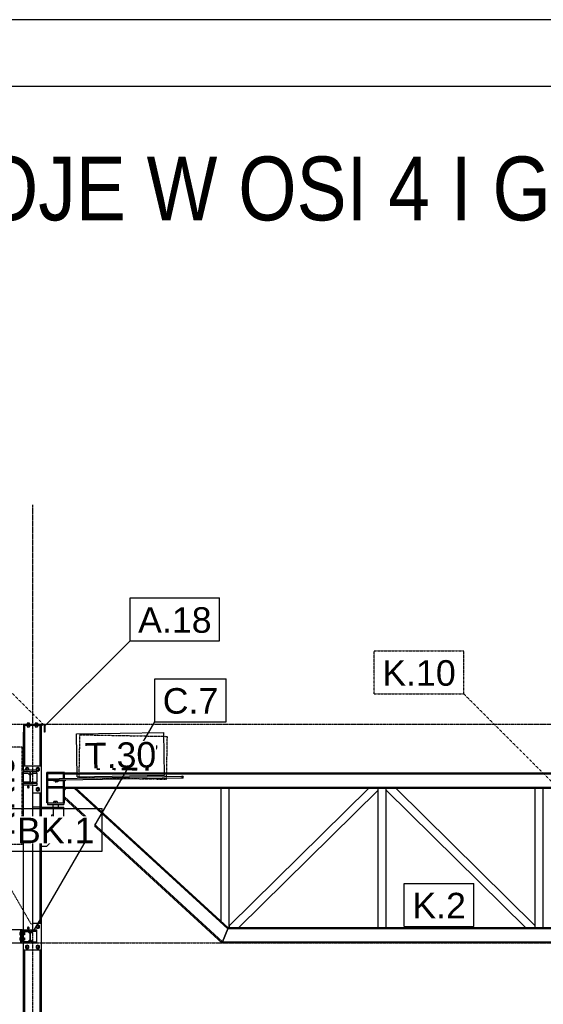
# Model space of a CAD drawing. Header units: millimetres. Extents: x 0 to 42000, y 0 to 29700.
# Tile 13 of 29: x 5070 to 8982, y 22339 to 29700. Entities that reach past the tile are written whole.
import ezdxf

# ---------------------------------------------------------------- set-up
doc = ezdxf.new("R2010")
doc.units = ezdxf.units.MM
doc.linetypes.add('DXK_LINE_DOT2', pattern=[3.9198, 1.9599, -1.9599])
doc.linetypes.add('DXK_LINE_DOT3', pattern=[5.9187, 2.979, -0.9799, 0.9799, -0.9799])
for name, color, linetype in [('TS_FORMATKA', 7, 'Continuous'), ('TS_INNE_OBIEKTY', 7, 'Continuous'), ('TS_LINIE_WIDOCZNE', 7, 'Continuous'), ('TS_OPISY', 7, 'Continuous'), ('TS_OPISY_LINIE', 7, 'Continuous'), ('TS_OPISY_RAMKA', 7, 'Continuous'), ('TS_WYPELNIENIE', 7, 'Continuous')]:
    doc.layers.add(name, color=color, linetype=linetype)
doc.styles.add('Arial', font='ARIAL.TTF', dxfattribs={"height": 0.2})

# ---------------------------------------------------------------- blocks, each defined once
blk = doc.blocks.new('Unknown-293068075-1306')
at = {"layer": 'TS_FORMATKA', "color": 7, "linetype": 'Continuous'}
for p, q in [((42000, 29700), (0, 29700)), ((41500, 29200), (500, 29200))]:
    blk.add_line(p, q, dxfattribs=at)
blk = doc.blocks.new('Part-293068075-4608 - 4602')
at = {"layer": 'TS_LINIE_WIDOCZNE', "color": 1, "linetype": 'Continuous'}
for p, q in [((6624.1, 22903.6), (6586.1, 22805.6)), ((6624.1, 22903.6), (6627.2, 22911.6)), ((10035.2, 22903.6), (6624.1, 22903.6)), ((10035.2, 22911.6), (6627.2, 22911.6)), ((10215.2, 22911.6), (12179.6, 22911.6)), ((10215.2, 22903.6), (12179.6, 22903.6)), ((6583, 22797.6), (6586.1, 22805.6)), ((10035.2, 22797.6), (6583, 22797.6)), ((6586.1, 22805.6), (10035.2, 22805.6)), ((10215.2, 22805.6), (12179.6, 22805.6)), ((10215.2, 22797.6), (12179.6, 22797.6))]:
    blk.add_line(p, q, dxfattribs=at)
blk = doc.blocks.new('Part-293068075-4609 - 4602')
at = {"layer": 'TS_LINIE_WIDOCZNE', "color": 1, "linetype": 'Continuous'}
for p, q in [((5098.7, 24120.4), (5098.7, 24372.6)), ((5102.7, 24422.6), (5107.2, 24422.6)), ((5107.2, 24120.4), (5107.2, 24422.6)), ((5223.2, 24120.4), (5223.2, 24422.6)), ((5223.2, 24422.6), (5231.7, 24422.6)), ((5231.7, 24120.4), (5231.7, 24422.6)), ((5223.2, 22943.7), (5223.2, 23920.4)), ((5231.7, 22943.7), (5231.7, 23920.4)), ((5098.7, 19442.6), (5098.7, 22743.7)), ((5107.2, 19442.6), (5107.2, 22743.7)), ((5223.2, 19442.6), (5223.2, 22743.7)), ((5231.7, 19442.6), (5231.7, 22743.7))]:
    blk.add_line(p, q, dxfattribs=at)
blk = doc.blocks.new('Part-293068075-4618 - 4602')
at = {"layer": 'TS_LINIE_WIDOCZNE', "color": 1, "linetype": 'Continuous'}
for p, q in [((5404.7, 24069.6), (10010.2, 24069.6)), ((5404.7, 24061.6), (10010.2, 24061.6)), ((10240.2, 24069.6), (12175.6, 24069.6)), ((10240.2, 24061.6), (12175.6, 24061.6)), ((5404.7, 23963.6), (10010.2, 23963.6)), ((5404.7, 23955.6), (10010.2, 23955.6)), ((10240.2, 23963.6), (12175.6, 23963.6)), ((10240.2, 23955.6), (12175.6, 23955.6))]:
    blk.add_line(p, q, dxfattribs=at)
blk = doc.blocks.new('Part-293068075-4626 - 4602')
at = {"layer": 'TS_LINIE_WIDOCZNE', "color": 1, "linetype": 'Continuous'}
for p, q in [((5404.7, 23940.8), (5418.3, 23955.6)), ((6624.1, 22903.6), (5477.2, 23955.6)), ((5477.2, 23955.6), (5477.2, 23955.6)), ((5477.2, 23955.6), (5489.1, 23955.6)), ((5489.1, 23955.6), (5489.1, 23955.6)), ((5489.1, 23955.6), (6627.2, 22911.6)), ((5404.7, 23889.1), (6586.1, 22805.5)), ((5404.7, 23878.2), (6583, 22797.5)), ((6586.1, 22805.6), (6624.1, 22903.6)), ((6627.2, 22911.6), (6624.1, 22903.6)), ((6624.1, 22903.6), (6624.1, 22903.6)), ((6627.2, 22911.6), (6627.2, 22911.6)), ((6586.1, 22805.5), (6583, 22797.5)), ((6583, 22797.5), (6583, 22797.5)), ((6586.1, 22805.5), (6586.1, 22805.5))]:
    blk.add_line(p, q, dxfattribs=at)
blk = doc.blocks.new('Part-293068075-5089 - 4602')
at = {"layer": 'TS_LINIE_WIDOCZNE', "color": 1, "linetype": 'Continuous'}
for p, q in [((5318.2, 23833.3), (5318.2, 23813.3)), ((5318.2, 23833.3), (5358.2, 23833.3)), ((5318.2, 23813.3), (5358.2, 23813.3)), ((5358.2, 23833.3), (5358.2, 23813.3))]:
    blk.add_line(p, q, dxfattribs=at)
blk = doc.blocks.new('Part-293068075-4634 - 4602')
at = {"layer": 'TS_WYPELNIENIE', "linetype": 'Continuous'}
h = blk.add_hatch(dxfattribs=at)
h.set_pattern_fill('', color=256, scale=70, style=0, pattern_type=0)
h.set_pattern_definition([(45, (5098.75, 24432.59), (-157.15, 157.15), [])])
h.paths.add_polyline_path([(5258.7, 24432.6), (5098.7, 24432.6), (5098.7, 24372.6), (5102.7, 24372.6), (5102.7, 24428.6), (5254.7, 24428.6), (5254.7, 24372.6), (5258.7, 24372.6)])
at = {"layer": 'TS_INNE_OBIEKTY', "color": 1, "linetype": 'Continuous'}
for p, q in [((5098.7, 24432.6), (5258.7, 24432.6)), ((5098.7, 24432.6), (5098.7, 24372.6)), ((5098.7, 24372.6), (5102.7, 24372.6)), ((5254.7, 24428.6), (5102.7, 24428.6)), ((5102.7, 24428.6), (5102.7, 24372.6)), ((5254.7, 24372.6), (5254.7, 24428.6)), ((5258.7, 24372.6), (5254.7, 24372.6)), ((5258.7, 24432.6), (5258.7, 24372.6))]:
    blk.add_line(p, q, dxfattribs=at)
blk = doc.blocks.new('Part-293068075-5093 - 4602')
at = {"layer": 'TS_LINIE_WIDOCZNE', "color": 1, "linetype": 'Continuous'}
for p, q in [((5311.2, 23689.8), (5311.2, 23754.8)), ((5311.2, 23754.8), (5319.2, 23754.8)), ((5311.2, 23704.8), (5319.2, 23704.8)), ((5319.2, 23689.8), (5311.2, 23689.8))]:
    blk.add_line(p, q, dxfattribs=at)
blk = doc.blocks.new('Part-293068075-4638 - 4602')
at = {"layer": 'TS_WYPELNIENIE', "linetype": 'Continuous'}
h = blk.add_hatch(dxfattribs=at)
h.set_pattern_fill('', color=256, scale=70, style=0, pattern_type=0)
h.set_pattern_definition([(45, (5098.75, 24088.47), (-157.15, 157.15), [])])
h.paths.add_polyline_path([(5198.7, 24088.5), (5098.7, 24088.5), (5098.7, 24080.5), (5146.2, 24080.5), (5146.2, 24000.5), (5098.7, 24000.5), (5098.7, 23992.5), (5198.7, 23992.5), (5198.7, 24000.5), (5151.2, 24000.5), (5151.2, 24080.5), (5198.7, 24080.5)])
at = {"layer": 'TS_INNE_OBIEKTY', "color": 1, "linetype": 'Continuous'}
for p, q in [((5198.7, 24088.5), (5098.7, 24088.5)), ((5098.7, 24088.5), (5098.7, 24080.5)), ((5098.7, 24080.5), (5146.2, 24080.5)), ((5146.2, 24080.5), (5146.2, 24000.5)), ((5151.2, 24000.5), (5151.2, 24080.5)), ((5151.2, 24080.5), (5198.7, 24080.5)), ((5198.7, 24080.5), (5198.7, 24088.5)), ((5146.2, 24000.5), (5098.7, 24000.5)), ((5098.7, 24000.5), (5098.7, 23992.5)), ((5151.2, 24000.5), (5198.7, 24000.5)), ((5198.7, 23992.5), (5198.7, 24000.5)), ((5098.7, 23992.5), (5198.7, 23992.5))]:
    blk.add_line(p, q, dxfattribs=at)
at = {"layer": 'TS_LINIE_WIDOCZNE', "color": 1, "linetype": 'Continuous'}
for p, q in [((5098.7, 24066.5), (5098.7, 24080.5)), ((5198.7, 24066.5), (5198.7, 24080.5)), ((5135.4, 24062.3), (5146.2, 24062.3)), ((5151.2, 24062.3), (5162.1, 24062.3)), ((5098.7, 23980.2), (5098.7, 23992.5)), ((5198.7, 23974.3), (5168.7, 23974.3)), ((5198.7, 23992.5), (5198.7, 23974.3))]:
    blk.add_line(p, q, dxfattribs=at)
blk = doc.blocks.new('Part-293068075-4640 - 4602')
at = {"layer": 'TS_WYPELNIENIE', "linetype": 'Continuous'}
h = blk.add_hatch(dxfattribs=at)
h.set_pattern_fill('', color=256, scale=70, style=0, pattern_type=0)
h.set_pattern_definition([(45, (5098.75, 22893.59), (-157.15, 157.15), [])])
h.paths.add_polyline_path([(5198.7, 22893.6), (5098.7, 22893.6), (5098.7, 22885.6), (5146.2, 22885.6), (5146.2, 22805.6), (5098.7, 22805.6), (5098.7, 22797.6), (5198.7, 22797.6), (5198.7, 22805.6), (5151.2, 22805.6), (5151.2, 22885.6), (5198.7, 22885.6)])
at = {"layer": 'TS_INNE_OBIEKTY', "color": 1, "linetype": 'Continuous'}
for p, q in [((5198.7, 22893.6), (5098.7, 22893.6)), ((5098.7, 22893.6), (5098.7, 22885.6)), ((5198.7, 22885.6), (5198.7, 22893.6)), ((5098.7, 22885.6), (5146.2, 22885.6)), ((5146.2, 22885.6), (5146.2, 22805.6)), ((5151.2, 22805.6), (5151.2, 22885.6)), ((5151.2, 22885.6), (5198.7, 22885.6)), ((5146.2, 22805.6), (5098.7, 22805.6)), ((5098.7, 22805.6), (5098.7, 22797.6)), ((5098.7, 22797.6), (5198.7, 22797.6)), ((5151.2, 22805.6), (5198.7, 22805.6)), ((5198.7, 22797.6), (5198.7, 22805.6))]:
    blk.add_line(p, q, dxfattribs=at)
blk = doc.blocks.new('Part-293068075-5065 - 4602')
at = {"layer": 'TS_LINIE_WIDOCZNE', "color": 1, "linetype": 'Continuous'}
for p, q in [((5271.7, 23845.3), (5271.7, 24072.3)), ((5280.2, 24072.3), (5271.7, 24072.3)), ((5280.2, 24072.3), (5281.2, 24072.3)), ((5280.2, 24021.8), (5280.2, 24072.3)), ((5404.7, 24072.3), (5395.2, 24072.3)), ((5396.2, 24028.7), (5396.2, 24072.3)), ((5404.7, 24028.8), (5404.7, 24072.3)), ((5280.2, 23845.3), (5280.2, 24013.8)), ((5396.2, 24016.5), (5396.2, 24016.7)), ((5396.2, 23845.3), (5396.2, 24010.1)), ((5404.7, 24016.4), (5404.7, 24016.8)), ((5404.7, 23845.3), (5404.7, 24010.3)), ((5280.2, 23845.3), (5271.7, 23845.3)), ((5396.2, 23845.3), (5404.7, 23845.3))]:
    blk.add_line(p, q, dxfattribs=at)
blk = doc.blocks.new('Part-293068075-5069 - 4602')
at = {"layer": 'TS_LINIE_WIDOCZNE', "color": 1, "linetype": 'Continuous'}
for p, q in [((5231.7, 23660.3), (5251.7, 23680.3)), ((5271.7, 23520.3), (5391.7, 23640.3)), ((5391.7, 23640.3), (5391.7, 23680.3)), ((5231.7, 23520.3), (5271.7, 23520.3))]:
    blk.add_line(p, q, dxfattribs=at)
blk = doc.blocks.new('Part-293068075-5067 - 4602')
at = {"layer": 'TS_LINIE_WIDOCZNE', "color": 1, "linetype": 'Continuous'}
for p, q in [((5399.2, 23804.8), (5319.2, 23804.8)), ((5319.2, 23804.8), (5319.2, 23688.8)), ((5399.2, 23688.8), (5399.2, 23804.8)), ((5319.2, 23688.8), (5399.2, 23688.8))]:
    blk.add_line(p, q, dxfattribs=at)
blk = doc.blocks.new('Part-293068075-5075 - 4602')
at = {"layer": 'TS_LINIE_WIDOCZNE', "color": 1, "linetype": 'Continuous'}
for p, q in [((5395.2, 24072.3), (5281.2, 24072.3)), ((5281.2, 24072.3), (5281.2, 24062.3)), ((5395.2, 24072.3), (5395.2, 24062.3)), ((5395.2, 24062.3), (5281.2, 24062.3))]:
    blk.add_line(p, q, dxfattribs=at)
blk = doc.blocks.new('Part-293068075-5083 - 4602')
at = {"layer": 'TS_LINIE_WIDOCZNE', "color": 1, "linetype": 'Continuous'}
for p, q in [((5222.2, 23690.3), (5168.7, 23690.3)), ((5168.7, 23680.3), (5222.2, 23680.3)), ((5222.2, 23680.3), (5222.2, 23690.3))]:
    blk.add_line(p, q, dxfattribs=at)
blk = doc.blocks.new('Part-293068075-4724 - 4602')
at = {"layer": 'TS_LINIE_WIDOCZNE', "color": 1, "linetype": 'Continuous'}
for p, q in [((5103.7, 24422.6), (5103.7, 24428.6)), ((5236.7, 24422.6), (5103.7, 24422.6)), ((5236.7, 24428.6), (5236.7, 24422.6))]:
    blk.add_line(p, q, dxfattribs=at)
blk = doc.blocks.new('Bolt-293068075-4725 - 4602')
at = {"layer": 'TS_INNE_OBIEKTY', "color": 1, "linetype": 'Continuous'}
for p, q in [((5142.7, 24440.5), (5124.7, 24440.5)), ((5124.7, 24440.5), (5124.7, 24432.6)), ((5133.7, 24432.6), (5133.7, 24440.5)), ((5142.7, 24432.6), (5142.7, 24440.5)), ((5202.7, 24440.5), (5184.7, 24440.5)), ((5184.7, 24440.5), (5184.7, 24432.6)), ((5193.7, 24432.6), (5193.7, 24440.5)), ((5202.7, 24440.5), (5202.7, 24432.6))]:
    blk.add_line(p, q, dxfattribs=at)
blk = doc.blocks.new('Bolt-293068075-4726 - 4602')
at = {"layer": 'TS_INNE_OBIEKTY', "color": 1, "linetype": 'Continuous'}
for p, q in [((5142.7, 24440.5), (5124.7, 24440.5)), ((5124.7, 24440.5), (5124.7, 24432.6)), ((5133.7, 24432.6), (5133.7, 24440.5)), ((5142.7, 24432.6), (5142.7, 24440.5)), ((5202.7, 24440.5), (5184.7, 24440.5)), ((5184.7, 24440.5), (5184.7, 24432.6)), ((5193.7, 24432.6), (5193.7, 24440.5)), ((5202.7, 24440.5), (5202.7, 24432.6)), ((5124.7, 24422.6), (5124.7, 24414.7)), ((5124.7, 24414.7), (5142.7, 24414.7)), ((5133.7, 24414.7), (5133.7, 24422.6)), ((5142.7, 24422.6), (5142.7, 24414.7)), ((5184.7, 24422.6), (5184.7, 24414.7)), ((5184.7, 24414.7), (5202.7, 24414.7)), ((5193.7, 24414.7), (5193.7, 24422.6)), ((5202.7, 24422.6), (5202.7, 24414.7))]:
    blk.add_line(p, q, dxfattribs=at)
blk = doc.blocks.new('Part-293068075-4868 - 4602')
at = {"layer": 'TS_LINIE_WIDOCZNE', "color": 1, "linetype": 'Continuous'}
for p, q in [((4253.7, 22897.6), (4703.7, 22897.6)), ((4753.7, 22897.6), (5078.7, 22897.6)), ((4253.7, 22797.6), (4703.7, 22797.6)), ((4753.7, 22797.6), (5078.7, 22797.6))]:
    blk.add_line(p, q, dxfattribs=at)
blk = doc.blocks.new('Bolt-293068075-4876 - 4602')
at = {"layer": 'TS_INNE_OBIEKTY', "color": 1, "linetype": 'Continuous'}
for start, end in [(108, 288), (288, 108)]:
    blk.add_arc((5133.7, 22908.6), 7, start, end, dxfattribs=at)
blk = doc.blocks.new('Part-293068075-4874 - 4602')
at = {"layer": 'TS_LINIE_WIDOCZNE', "color": 1, "linetype": 'Continuous'}
for p, q in [((5098.7, 22895.9), (5098.7, 23980.2)), ((5098.7, 23980.2), (5168.7, 23980.2)), ((5168.7, 22895.9), (5168.7, 23980.2)), ((5098.7, 22895.9), (5168.7, 22895.9))]:
    blk.add_line(p, q, dxfattribs=at)
blk = doc.blocks.new('Part-293068075-4884 - 4602')
at = {"layer": 'TS_LINIE_WIDOCZNE', "color": 1, "linetype": 'Continuous'}
for p, q in [((5099.2, 22806.6), (5099.2, 22884.6)), ((5099.2, 22884.6), (5131.2, 22884.6)), ((5131.2, 22884.6), (5146.2, 22869.6)), ((5146.2, 22821.6), (5131.2, 22806.6)), ((5131.2, 22806.6), (5099.2, 22806.6))]:
    blk.add_line(p, q, dxfattribs=at)
blk = doc.blocks.new('Part-293068075-4892 - 4602')
at = {"layer": 'TS_LINIE_WIDOCZNE', "color": 1, "linetype": 'Continuous'}
for p, q in [((5151.2, 24051.5), (5166.2, 24066.5)), ((5151.2, 24003.5), (5154.3, 24000.5)), ((5151.2, 24003.4), (5154.2, 24000.5)), ((5166.2, 24066.5), (5198.7, 24066.5)), ((5198.7, 24066.5), (5198.7, 24000.5))]:
    blk.add_line(p, q, dxfattribs=at)
blk = doc.blocks.new('Part-293068075-4886 - 4602')
at = {"layer": 'TS_LINIE_WIDOCZNE', "color": 1, "linetype": 'Continuous'}
for p, q in [((5078.7, 22797.6), (5078.7, 22897.6)), ((5078.7, 22897.6), (5088.7, 22897.6)), ((5088.7, 22797.6), (5088.7, 22897.6)), ((5078.7, 22797.6), (5088.7, 22797.6))]:
    blk.add_line(p, q, dxfattribs=at)
blk = doc.blocks.new('Part-293068075-4777 - 4602')
at = {"layer": 'TS_LINIE_WIDOCZNE', "color": 1, "linetype": 'Continuous'}
for p, q in [((7748.5, 22911.6), (7748.5, 23955.6)), ((7808.5, 22911.6), (7808.5, 23940.8))]:
    blk.add_line(p, q, dxfattribs=at)
blk = doc.blocks.new('Part-293068075-4778 - 4602')
at = {"layer": 'TS_LINIE_WIDOCZNE', "color": 1, "linetype": 'Continuous'}
for p, q in [((6575.1, 22959.5), (6575.1, 23955.6)), ((6635.1, 22911.6), (6635.1, 23955.6)), ((6627.2, 22911.6), (6627.3, 22911.6))]:
    blk.add_line(p, q, dxfattribs=at)
blk = doc.blocks.new('Part-293068075-4779 - 4602')
at = {"layer": 'TS_LINIE_WIDOCZNE', "color": 1, "linetype": 'Continuous'}
for p, q in [((8921.9, 22926.3), (8921.9, 23955.6)), ((8981.9, 22911.6), (8981.9, 23955.6))]:
    blk.add_line(p, q, dxfattribs=at)
blk = doc.blocks.new('Part-293068075-4787 - 4602')
at = {"layer": 'TS_LINIE_WIDOCZNE', "color": 1, "linetype": 'Continuous'}
for p, q in [((7678, 23955.6), (6635.1, 22926.3)), ((6705.6, 22911.6), (7748.5, 23940.8)), ((7748.5, 23940.8), (7748.5, 23955.6)), ((6635.1, 22926.3), (6635.1, 22911.6))]:
    blk.add_line(p, q, dxfattribs=at)
blk = doc.blocks.new('Part-293068075-4789 - 4602')
at = {"layer": 'TS_LINIE_WIDOCZNE', "color": 1, "linetype": 'Continuous'}
for p, q in [((7808.5, 23940.8), (7808.5, 23955.6)), ((7808.5, 23940.8), (8851.4, 22911.6)), ((7878.9, 23955.6), (8921.9, 22926.3)), ((8921.9, 22911.6), (8921.9, 22926.3))]:
    blk.add_line(p, q, dxfattribs=at)
blk = doc.blocks.new('Part-293068075-4883 - 4602')
at = {"layer": 'TS_LINIE_WIDOCZNE', "color": 1, "linetype": 'Continuous'}
for p, q in [((5088.7, 22797.6), (5088.7, 22893.6)), ((5088.7, 22893.6), (5098.7, 22893.6)), ((5098.7, 22805.6), (5098.7, 22885.6)), ((5088.7, 22797.6), (5098.7, 22797.6))]:
    blk.add_line(p, q, dxfattribs=at)
blk = doc.blocks.new('Part-293068075-4885 - 4602')
at = {"layer": 'TS_LINIE_WIDOCZNE', "color": 1, "linetype": 'Continuous'}
for p, q in [((5166.2, 22884.6), (5151.2, 22869.6)), ((5151.2, 22821.6), (5166.2, 22806.6)), ((5198.2, 22884.6), (5166.2, 22884.6)), ((5198.2, 22806.6), (5198.2, 22884.6)), ((5166.2, 22806.6), (5198.2, 22806.6))]:
    blk.add_line(p, q, dxfattribs=at)
blk = doc.blocks.new('Bolt-293068075-4889 - 4602')
at = {"layer": 'TS_INNE_OBIEKTY', "color": 1, "linetype": 'Continuous'}
for p, q in [((5071.2, 22876.6), (5071.2, 22858.6)), ((5078.7, 22876.6), (5071.2, 22876.6)), ((5071.2, 22867.6), (5078.7, 22867.6)), ((5071.2, 22858.6), (5078.7, 22858.6)), ((5071.2, 22836.6), (5071.2, 22818.6)), ((5078.7, 22836.6), (5071.2, 22836.6)), ((5071.2, 22827.6), (5078.7, 22827.6)), ((5078.7, 22818.6), (5071.2, 22818.6)), ((5098.7, 22876.6), (5106.2, 22876.6)), ((5106.2, 22867.6), (5098.7, 22867.6)), ((5106.2, 22858.6), (5098.7, 22858.6)), ((5098.7, 22836.6), (5106.2, 22836.6)), ((5106.2, 22827.6), (5098.7, 22827.6)), ((5106.2, 22818.6), (5098.7, 22818.6)), ((5106.2, 22876.6), (5106.2, 22858.6)), ((5106.2, 22836.6), (5106.2, 22818.6))]:
    blk.add_line(p, q, dxfattribs=at)
blk = doc.blocks.new('Part-293068075-4891 - 4602')
at = {"layer": 'TS_LINIE_WIDOCZNE', "color": 1, "linetype": 'Continuous'}
for p, q in [((5098.7, 24000.5), (5098.7, 24066.5)), ((5098.7, 24066.5), (5131.2, 24066.5)), ((5131.2, 24066.5), (5146.2, 24051.5)), ((5143.2, 24000.5), (5146.2, 24003.5)), ((5143.3, 24000.5), (5146.2, 24003.4))]:
    blk.add_line(p, q, dxfattribs=at)
blk = doc.blocks.new('Part-293068075-5066 - 4602')
at = {"layer": 'TS_LINIE_WIDOCZNE', "color": 1, "linetype": 'Continuous'}
for p, q in [((5231.7, 23813.3), (5399.2, 23813.3)), ((5231.7, 23804.8), (5231.7, 23813.3)), ((5399.2, 23804.8), (5231.7, 23804.8)), ((5399.2, 23804.8), (5399.2, 23813.3)), ((5231.7, 23688.8), (5399.2, 23688.8)), ((5231.7, 23680.3), (5231.7, 23688.8)), ((5399.2, 23680.3), (5231.7, 23680.3)), ((5399.2, 23680.3), (5399.2, 23688.8))]:
    blk.add_line(p, q, dxfattribs=at)
blk = doc.blocks.new('Part-293068075-5239 - 4602')
at = {"layer": 'TS_LINIE_WIDOCZNE', "color": 1, "linetype": 'Continuous'}
for p, q in [((5231.7, 24120.4), (5098.7, 24120.4)), ((5098.7, 24088.5), (5098.7, 24120.4)), ((5231.7, 23920.4), (5231.7, 24120.4)), ((5168.7, 23920.4), (5231.7, 23920.4))]:
    blk.add_line(p, q, dxfattribs=at)
blk = doc.blocks.new('Part-293068075-5070 - 4602')
at = {"layer": 'TS_LINIE_WIDOCZNE', "color": 1, "linetype": 'Continuous'}
for p, q in [((5362.4, 24021.8), (5280.3, 24021.8)), ((5280.3, 24021.8), (5280.3, 24013.8)), ((5280.3, 24013.8), (5341.9, 24013.8)), ((5350.3, 24016.3), (5350.3, 24021.8))]:
    blk.add_line(p, q, dxfattribs=at)
blk = doc.blocks.new('Part-293068075-5078 - 4602')
at = {"layer": 'TS_LINIE_WIDOCZNE', "color": 1, "linetype": 'Continuous'}
for p, q in [((5281.2, 23955.6), (5281.2, 23965.6)), ((5395.2, 23965.6), (5281.2, 23965.6)), ((5395.2, 23955.6), (5281.2, 23955.6)), ((5395.2, 23955.6), (5395.2, 23965.6))]:
    blk.add_line(p, q, dxfattribs=at)
blk = doc.blocks.new('Part-293068075-5084 - 4602')
at = {"layer": 'TS_LINIE_WIDOCZNE', "color": 1, "linetype": 'Continuous'}
for p, q in [((5222.2, 23813.3), (5168.7, 23813.3)), ((5168.7, 23803.3), (5222.2, 23803.3)), ((5222.2, 23803.3), (5222.2, 23813.3))]:
    blk.add_line(p, q, dxfattribs=at)
blk = doc.blocks.new('Part-293068075-5086 - 4602')
at = {"layer": 'TS_LINIE_WIDOCZNE', "color": 1, "linetype": 'Continuous'}
for p, q in [((5277.7, 23845.3), (5277.7, 23833.3)), ((5277.7, 23845.3), (5398.7, 23845.3)), ((5277.7, 23833.3), (5398.7, 23833.3)), ((5398.7, 23845.3), (5398.7, 23833.3))]:
    blk.add_line(p, q, dxfattribs=at)
blk = doc.blocks.new('Bolt-293068075-5090 - 4602')
at = {"layer": 'TS_INNE_OBIEKTY', "color": 1, "linetype": 'Continuous'}
for p, q in [((5350.2, 23855.3), (5326.2, 23855.3)), ((5326.2, 23845.3), (5326.2, 23855.3)), ((5338.2, 23845.3), (5338.2, 23855.3)), ((5350.2, 23855.3), (5350.2, 23845.3))]:
    blk.add_line(p, q, dxfattribs=at)
blk = doc.blocks.new('Bolt-293068075-5235 - 4602')
at = {"layer": 'TS_INNE_OBIEKTY', "color": 1, "linetype": 'Continuous'}
for centre, start, end in [((5162.7, 22873.6), 94.91689, 175.08311), ((5162.7, 22873.6), 94.91689, 175.08311), ((5162.7, 22817.6), 184.91689, 265.08311), ((5162.7, 22817.6), 184.91689, 265.08311)]:
    blk.add_arc(centre, 7, start, end, dxfattribs=at)
blk = doc.blocks.new('Part-293068075-5233 - 4602')
at = {"layer": 'TS_LINIE_WIDOCZNE', "color": 1, "linetype": 'Continuous'}
for p, q in [((5098.7, 22893.6), (5098.7, 22895.9)), ((5231.7, 22943.7), (5168.7, 22943.7)), ((5231.7, 22743.7), (5231.7, 22943.7)), ((5098.7, 22743.7), (5098.7, 22797.6)), ((5231.7, 22743.7), (5098.7, 22743.7))]:
    blk.add_line(p, q, dxfattribs=at)
blk = doc.blocks.new('Bolt-293068075-5234 - 4602')
at = {"layer": 'TS_INNE_OBIEKTY', "color": 1, "linetype": 'Continuous'}
for centre, start, end in [((5134.2, 22873.6), 9.89461, 80.10539), ((5134.2, 22873.6), 9.89461, 80.10539), ((5134.2, 22817.6), 279.89461, 350.10539), ((5134.2, 22817.6), 279.89461, 350.10539)]:
    blk.add_arc(centre, 7, start, end, dxfattribs=at)
blk = doc.blocks.new('Bolt-293068075-5236 - 4602')
at = {"layer": 'TS_INNE_OBIEKTY', "color": 1, "linetype": 'Continuous'}
for p, q in [((5205.2, 22932.5), (5193.2, 22925.6)), ((5193.2, 22925.6), (5193.2, 22911.8)), ((5193.2, 22911.8), (5205.2, 22904.8)), ((5217.2, 22925.6), (5205.2, 22932.5)), ((5205.2, 22904.8), (5217.2, 22911.8)), ((5217.2, 22911.8), (5217.2, 22925.6)), ((5125.2, 22782.5), (5113.2, 22775.6)), ((5113.2, 22775.6), (5113.2, 22761.8)), ((5113.2, 22761.8), (5125.2, 22754.8)), ((5137.2, 22775.6), (5125.2, 22782.5)), ((5125.2, 22754.8), (5137.2, 22761.8)), ((5137.2, 22761.8), (5137.2, 22775.6)), ((5205.2, 22782.5), (5193.2, 22775.6)), ((5193.2, 22775.6), (5193.2, 22761.8)), ((5193.2, 22761.8), (5205.2, 22754.8)), ((5217.2, 22775.6), (5205.2, 22782.5)), ((5205.2, 22754.8), (5217.2, 22761.8)), ((5217.2, 22761.8), (5217.2, 22775.6))]:
    blk.add_line(p, q, dxfattribs=at)
for centre, radius, start, end in [((5205.2, 22918.7), 9, 18, 198), ((5205.2, 22918.7), 9, 198, 18), ((5205.2, 22918.7), 8, 90, 270), ((5205.2, 22918.7), 8, 270, 90), ((5125.2, 22768.7), 9, 18, 198), ((5125.2, 22768.7), 9, 198, 18), ((5125.2, 22768.7), 8, 90, 270), ((5125.2, 22768.7), 8, 270, 90), ((5205.2, 22768.7), 9, 18, 198), ((5205.2, 22768.7), 9, 198, 18), ((5205.2, 22768.7), 8, 90, 270), ((5205.2, 22768.7), 8, 270, 90)]:
    blk.add_arc(centre, radius, start, end, dxfattribs=at)
blk = doc.blocks.new('Bolt-293068075-5242 - 4602')
at = {"layer": 'TS_INNE_OBIEKTY', "color": 1, "linetype": 'Continuous'}
for p, q in [((5125.2, 24109.3), (5113.2, 24102.4)), ((5113.2, 24102.4), (5113.2, 24088.5)), ((5113.2, 24088.5), (5113.3, 24088.5)), ((5113.2, 24088.5), (5113.3, 24088.5)), ((5137.2, 24102.4), (5125.2, 24109.3)), ((5137.2, 24088.5), (5137.2, 24102.4)), ((5137.2, 24088.5), (5137.2, 24088.5)), ((5137.2, 24088.5), (5137.2, 24088.5)), ((5205.2, 24109.3), (5193.2, 24102.4)), ((5193.2, 24102.4), (5193.2, 24088.5)), ((5193.2, 24088.5), (5193.3, 24088.5)), ((5193.2, 24088.5), (5193.3, 24088.5)), ((5198.7, 24085.3), (5205.2, 24081.6)), ((5217.2, 24102.4), (5205.2, 24109.3)), ((5205.2, 24081.6), (5217.2, 24088.5)), ((5217.2, 24088.5), (5217.2, 24102.4)), ((5205.2, 23959.3), (5193.2, 23952.4)), ((5193.2, 23952.4), (5193.2, 23938.5)), ((5193.2, 23938.5), (5205.2, 23931.6)), ((5217.2, 23952.4), (5205.2, 23959.3)), ((5205.2, 23931.6), (5217.2, 23938.5)), ((5217.2, 23938.5), (5217.2, 23952.4))]:
    blk.add_line(p, q, dxfattribs=at)
for centre, radius, start, end in [((5125.2, 24095.4), 9, 308.78416, 231.21584), ((5125.2, 24095.4), 8, 298.87158, 241.12842), ((5205.2, 24095.4), 9, 18, 198), ((5205.2, 24095.4), 9, 198, 18), ((5205.2, 24095.4), 8, 90, 270), ((5205.2, 24095.4), 8, 270, 90), ((5205.2, 23945.4), 9, 18, 198), ((5205.2, 23945.4), 9, 198, 18), ((5205.2, 23945.4), 8, 90, 270), ((5205.2, 23945.4), 8, 270, 90)]:
    blk.add_arc(centre, radius, start, end, dxfattribs=at)
blk = doc.blocks.new('Part-293068075-5368 - 4602')
at = {"layer": 'TS_WYPELNIENIE', "linetype": 'Continuous'}
h = blk.add_hatch(dxfattribs=at)
h.set_pattern_fill('', color=256, scale=70, style=0, pattern_type=0)
h.set_pattern_definition([(45, (6290.67, 24041.9), (-157.15, 157.15), [])])
h.paths.add_polyline_path([(6293.1, 24037.6), (6290.7, 24041.9), (6284.7, 24043.7), (6278.6, 24041.9), (6276, 24037.7), (6278.5, 24033.4), (6284.4, 24031.7), (6290.5, 24033.4)])
at = {"layer": 'TS_INNE_OBIEKTY', "color": 1, "linetype": 'Continuous'}
for p, q in [((6278.6, 24041.9), (6276, 24037.7)), ((6276, 24037.7), (6278.5, 24033.4)), ((6278.5, 24033.4), (6284.4, 24031.7)), ((6284.7, 24043.7), (6278.6, 24041.9)), ((6284.4, 24031.7), (6290.5, 24033.4)), ((6290.7, 24041.9), (6284.7, 24043.7)), ((6290.5, 24033.4), (6293.1, 24037.6)), ((6293.1, 24037.6), (6290.7, 24041.9))]:
    blk.add_line(p, q, dxfattribs=at)
at = {"layer": 'TS_LINIE_WIDOCZNE', "color": 1, "linetype": 'Continuous'}
for p, q in [((5362.3, 24022.2), (5363.6, 24026.5)), ((5363.6, 24018), (5362.3, 24022.2)), ((5363.6, 24026.5), (5366.6, 24028.2)), ((5366, 24016.5), (5363.6, 24018)), ((5366.6, 24028.2), (6284.7, 24043.7)), ((5391.9, 24016.6), (6284.4, 24031.7))]:
    blk.add_line(p, q, dxfattribs=at)
blk = doc.blocks.new('GridLine-293068075-5876 - 4602')
at = {"layer": 'TS_INNE_OBIEKTY', "color": 4, "linetype": 'DXK_LINE_DOT3'}
blk.add_line((2168.7, 24432.6), (40788.3, 24432.6), dxfattribs=at)
blk = doc.blocks.new('GridLine-293068075-5864 - 4602')
at = {"layer": 'TS_INNE_OBIEKTY', "color": 4, "linetype": 'DXK_LINE_DOT3'}
blk.add_line((5168.7, 18162.6), (5168.7, 26072.6), dxfattribs=at)
blk = doc.blocks.new('Bolt-293068075-5520 - 4602')
at = {"layer": 'TS_INNE_OBIEKTY', "color": 1, "linetype": 'Continuous'}
for start, end in [(108, 288), (288, 108)]:
    blk.add_arc((5133.7, 23963.8), 7, start, end, dxfattribs=at)
blk = doc.blocks.new('Part-293068075-5627 - 4602')
at = {"layer": 'TS_LINIE_WIDOCZNE', "color": 1, "linetype": 'Continuous'}
for p, q in [((5320.4, 24009.5), (5320.4, 24013.8)), ((5320.5, 24009.8), (5320.4, 24009.5)), ((5327.5, 24009.4), (5320.4, 24009.5)), ((5320.5, 24013.8), (5320.5, 24009.8)), ((5380.8, 24010.7), (5320.5, 24009.8)), ((5348.7, 24009.4), (5327.5, 24009.4)), ((5341.9, 24016.1), (5380.8, 24016.7)), ((5409, 24010.3), (5348.7, 24009.4)), ((5380.8, 24016.7), (5409, 24016.3)), ((5380.8, 24016.7), (5380.8, 24010.7)), ((5409, 24010.3), (5380.8, 24010.7)), ((5409, 24016.3), (5409, 24010.3))]:
    blk.add_line(p, q, dxfattribs=at)
blk = doc.blocks.new('Bolt-293068075-5628 - 4602')
at = {"layer": 'TS_INNE_OBIEKTY', "color": 1, "linetype": 'Continuous'}
for p, q in [((5335.2, 24009.8), (5335.2, 24002.3)), ((5335.2, 24002.3), (5337.7, 24002.4)), ((5335.2, 24002.3), (5342.7, 24002.1)), ((5335.3, 24023.3), (5337.8, 24023.4)), ((5335.3, 24021.8), (5335.3, 24023.3)), ((5337.7, 24002.4), (5337.7, 24009.9)), ((5347.6, 24002.5), (5337.7, 24002.4)), ((5337.8, 24023.4), (5347.7, 24023.4)), ((5337.8, 24023.4), (5337.8, 24021.8)), ((5338.9, 24009.9), (5338.3, 24009.8)), ((5338.9, 24009.9), (5338.3, 24009.8)), ((5338.3, 24009.8), (5338.3, 24009.8)), ((5338.3, 24009.8), (5339, 24009.7)), ((5338.3, 24009.8), (5338.3, 24009.8)), ((5338.3, 24009.8), (5339, 24009.7)), ((5340.1, 24009.9), (5338.9, 24009.9)), ((5339, 24009.7), (5340.3, 24009.7)), ((5340.9, 24009.9), (5339.4, 24009.8)), ((5339.4, 24009.8), (5339.4, 24009.8)), ((5339.4, 24009.8), (5341, 24009.7)), ((5341.9, 24009.9), (5340.1, 24009.9)), ((5340.3, 24009.7), (5342.1, 24009.7)), ((5343.5, 24009.9), (5340.9, 24009.9)), ((5341, 24009.7), (5343.7, 24009.7)), ((5344, 24009.9), (5341.9, 24009.9)), ((5342.1, 24009.7), (5344.2, 24009.6)), ((5352.6, 24002.1), (5342.7, 24002.1)), ((5346.6, 24009.9), (5343.5, 24009.9)), ((5343.7, 24009.7), (5346.9, 24009.7)), ((5346.1, 24009.9), (5344, 24009.9)), ((5344.2, 24009.6), (5346.4, 24009.6)), ((5348.2, 24009.9), (5346.1, 24009.9)), ((5346.4, 24009.6), (5348.5, 24009.6)), ((5349.3, 24009.8), (5346.6, 24009.9)), ((5346.9, 24009.7), (5349.5, 24009.7)), ((5347.7, 24010), (5347.6, 24002.5)), ((5355.1, 24002.3), (5347.6, 24002.5)), ((5347.7, 24023.4), (5355.2, 24023.3)), ((5347.7, 24021.8), (5347.7, 24023.4)), ((5347.7, 24010), (5355.2, 24009.8)), ((5350, 24009.8), (5348.2, 24009.9)), ((5348.5, 24009.6), (5350.2, 24009.7)), ((5350.9, 24009.8), (5349.3, 24009.8)), ((5349.5, 24009.7), (5351, 24009.7)), ((5351.4, 24009.8), (5350, 24009.8)), ((5350.2, 24009.7), (5351.5, 24009.7)), ((5351, 24009.7), (5350.9, 24009.8)), ((5351, 24009.7), (5351, 24009.8)), ((5352.1, 24009.8), (5351.4, 24009.8)), ((5352.1, 24009.8), (5351.4, 24009.8)), ((5351.5, 24009.7), (5352.1, 24009.7)), ((5351.5, 24009.7), (5352.1, 24009.7)), ((5352.1, 24009.8), (5352.1, 24009.7)), ((5352.1, 24009.7), (5352.1, 24009.8)), ((5352.1, 24009.7), (5352.1, 24009.8)), ((5352.1, 24009.7), (5352.1, 24009.8)), ((5355.1, 24002.3), (5352.6, 24002.1)), ((5355.2, 24009.8), (5355.1, 24002.3)), ((5355.2, 24021.8), (5355.2, 24023.3))]:
    blk.add_line(p, q, dxfattribs=at)
blk = doc.blocks.new('GridLine-293068075-5875 - 4602')
at = {"layer": 'TS_INNE_OBIEKTY', "color": 4, "linetype": 'DXK_LINE_DOT3'}
blk.add_line((2168.7, 22797.6), (40788.3, 22797.6), dxfattribs=at)
blk = doc.blocks.new('Unknown-293068075-8434')
at = {"layer": 'TS_FORMATKA', "color": 1, "style": 'Arial', "width": 0.84}
blk.add_text('PRZEKROJE W OSI 4 I G', height=477.539, dxfattribs=at).set_placement((2500, 28199.6))
blk = doc.blocks.new('Mark-293068075-6294 - 4602')
at = {"layer": 'TS_OPISY_RAMKA', "linetype": 'Continuous'}
for p, q in [((7943.4, 23241.6), (8463.4, 23241.6)), ((7943.4, 22921.6), (7943.4, 23241.6)), ((8463.4, 22921.6), (8463.4, 23241.6)), ((7943.4, 22921.6), (8463.4, 22921.6))]:
    blk.add_line(p, q, dxfattribs=at)
blk.add_wipeout([(8403.4, 22981.6), (8403.4, 23181.6), (8003.4, 23181.6), (8003.4, 22981.6)]).dxf.layer = 'TS_OPISY_LINIE'
blk.add_wipeout([(8403.4, 22981.6), (8403.4, 23181.6), (8003.4, 23181.6), (8003.4, 22981.6)]).dxf.layer = 'TS_OPISY_LINIE'
at = {"layer": 'TS_OPISY', "style": 'Arial'}
blk.add_text('K.2', height=191.02, dxfattribs=at).set_placement((8003.4, 22981.6))
blk = doc.blocks.new('Mark-293068075-6318 - 4602')
at = {"layer": 'TS_OPISY_RAMKA', "linetype": 'DXK_LINE_DOT2'}
for p, q in [((4768.7, 23533.8), (4768.7, 24261.2)), ((5088.7, 24261.2), (4768.7, 24261.2)), ((5088.7, 23533.8), (5088.7, 24261.2)), ((5088.7, 23533.8), (4768.7, 23533.8))]:
    blk.add_line(p, q, dxfattribs=at)
blk.add_wipeout([(5028.7, 24201.2), (4828.7, 24201.2), (4828.7, 23593.8), (5028.7, 23593.8)]).dxf.layer = 'TS_OPISY_LINIE'
blk.add_wipeout([(5028.7, 24201.2), (4828.7, 24201.2), (4828.7, 23593.8), (5028.7, 23593.8)]).dxf.layer = 'TS_OPISY_LINIE'
at = {"layer": 'TS_OPISY', "style": 'Arial'}
blk.add_text('RR.9', height=191.02, rotation=90.00021, dxfattribs=at).set_placement((5028.7, 23593.8))
blk = doc.blocks.new('Mark-293068075-6320 - 4602')
at = {"layer": 'TS_OPISY_LINIE', "linetype": 'Continuous'}
blk.add_line((5258.3, 24420.3), (5894.6, 25056.7), dxfattribs=at)
at = {"layer": 'TS_OPISY_RAMKA', "linetype": 'Continuous'}
for p, q in [((5894.6, 25376.7), (6562.9, 25376.7)), ((5894.6, 25056.7), (5894.6, 25376.7)), ((6562.9, 25056.7), (6562.9, 25376.7)), ((5894.6, 25056.7), (6562.9, 25056.7))]:
    blk.add_line(p, q, dxfattribs=at)
blk.add_wipeout([(6502.9, 25116.7), (6502.9, 25316.7), (5954.6, 25316.7), (5954.6, 25116.7)]).dxf.layer = 'TS_OPISY_LINIE'
blk.add_wipeout([(6502.9, 25116.7), (6502.9, 25316.7), (5954.6, 25316.7), (5954.6, 25116.7)]).dxf.layer = 'TS_OPISY_LINIE'
at = {"layer": 'TS_OPISY', "style": 'Arial'}
blk.add_text('A.18', height=191.02, dxfattribs=at).set_placement((5954.6, 25116.7))
blk = doc.blocks.new('Mark-293068075-6321 - 4602')
at = {"layer": 'TS_OPISY_LINIE', "linetype": 'DXK_LINE_DOT2'}
blk.add_line((5258.3, 24420.3), (4621.9, 25056.7), dxfattribs=at)
at = {"layer": 'TS_OPISY_RAMKA', "linetype": 'DXK_LINE_DOT2'}
for p, q in [((3953.6, 25376.7), (4621.9, 25376.7)), ((3953.6, 25056.7), (3953.6, 25376.7)), ((4621.9, 25056.7), (4621.9, 25376.7)), ((3953.6, 25056.7), (4621.9, 25056.7))]:
    blk.add_line(p, q, dxfattribs=at)
blk.add_wipeout([(4561.9, 25116.7), (4561.9, 25316.7), (4013.6, 25316.7), (4013.6, 25116.7)]).dxf.layer = 'TS_OPISY_LINIE'
blk.add_wipeout([(4561.9, 25116.7), (4561.9, 25316.7), (4013.6, 25316.7), (4013.6, 25116.7)]).dxf.layer = 'TS_OPISY_LINIE'
at = {"layer": 'TS_OPISY', "style": 'Arial'}
blk.add_text('A.19', height=191.02, dxfattribs=at).set_placement((4013.6, 25116.7))
blk = doc.blocks.new('Mark-293068075-6325 - 4602')
at = {"layer": 'TS_OPISY_LINIE', "linetype": 'DXK_LINE_DOT2'}
blk.add_line((5156.9, 22937.1), (4256.9, 24495.9), dxfattribs=at)
at = {"layer": 'TS_OPISY_RAMKA', "linetype": 'DXK_LINE_DOT2'}
for p, q in [((3381.2, 24815.9), (4256.9, 24815.9)), ((3381.2, 24495.9), (3381.2, 24815.9)), ((4256.9, 24495.9), (4256.9, 24815.9)), ((3381.2, 24495.9), (4256.9, 24495.9))]:
    blk.add_line(p, q, dxfattribs=at)
blk.add_wipeout([(4196.9, 24555.9), (4196.9, 24755.9), (3441.2, 24755.9), (3441.2, 24555.9)]).dxf.layer = 'TS_OPISY_LINIE'
blk.add_wipeout([(4196.9, 24555.9), (4196.9, 24755.9), (3441.2, 24755.9), (3441.2, 24555.9)]).dxf.layer = 'TS_OPISY_LINIE'
at = {"layer": 'TS_OPISY', "style": 'Arial'}
blk.add_text('RR.10', height=191.02, dxfattribs=at).set_placement((3441.2, 24555.9))
blk = doc.blocks.new('Mark-293068075-6326 - 4602')
at = {"layer": 'TS_OPISY_LINIE', "linetype": 'Continuous'}
blk.add_line((5178.5, 22893.1), (6078.5, 24451.9), dxfattribs=at)
at = {"layer": 'TS_OPISY_RAMKA', "linetype": 'Continuous'}
for p, q in [((6078.5, 24771.9), (6613.3, 24771.9)), ((6078.5, 24451.9), (6078.5, 24771.9)), ((6613.3, 24451.9), (6613.3, 24771.9)), ((6078.5, 24451.9), (6613.3, 24451.9))]:
    blk.add_line(p, q, dxfattribs=at)
blk.add_wipeout([(6553.3, 24511.9), (6553.3, 24711.9), (6138.5, 24711.9), (6138.5, 24511.9)]).dxf.layer = 'TS_OPISY_LINIE'
blk.add_wipeout([(6553.3, 24511.9), (6553.3, 24711.9), (6138.5, 24711.9), (6138.5, 24511.9)]).dxf.layer = 'TS_OPISY_LINIE'
at = {"layer": 'TS_OPISY', "style": 'Arial'}
blk.add_text('C.7', height=191.02, dxfattribs=at).set_placement((6138.5, 24511.9))
blk = doc.blocks.new('Mark-293068075-6385 - 4602')
at = {"layer": 'TS_OPISY_LINIE', "linetype": 'DXK_LINE_DOT2'}
blk.add_line((10154.9, 22893.1), (8387.2, 24660.8), dxfattribs=at)
at = {"layer": 'TS_OPISY_RAMKA', "linetype": 'DXK_LINE_DOT2'}
for p, q in [((7718.9, 24980.8), (8387.2, 24980.8)), ((7718.9, 24660.8), (7718.9, 24980.8)), ((8387.2, 24660.8), (8387.2, 24980.8)), ((7718.9, 24660.8), (8387.2, 24660.8))]:
    blk.add_line(p, q, dxfattribs=at)
blk.add_wipeout([(8327.2, 24720.8), (8327.2, 24920.8), (7778.9, 24920.8), (7778.9, 24720.8)]).dxf.layer = 'TS_OPISY_LINIE'
blk.add_wipeout([(8327.2, 24720.8), (8327.2, 24920.8), (7778.9, 24920.8), (7778.9, 24720.8)]).dxf.layer = 'TS_OPISY_LINIE'
at = {"layer": 'TS_OPISY', "style": 'Arial'}
blk.add_text('K.10', height=191.02, dxfattribs=at).set_placement((7778.9, 24720.8))
blk = doc.blocks.new('Mark-293068075-6468 - 4602')
at = {"layer": 'TS_OPISY_RAMKA', "linetype": 'Continuous'}
for p, q in [((4989.4, 23803.3), (5687.1, 23803.3)), ((4989.4, 23483.3), (4989.4, 23803.3)), ((5687.1, 23483.3), (5687.1, 23803.3)), ((4989.4, 23483.3), (5687.1, 23483.3))]:
    blk.add_line(p, q, dxfattribs=at)
blk.add_wipeout([(5627.1, 23543.3), (5627.1, 23743.3), (5049.4, 23743.3), (5049.4, 23543.3)]).dxf.layer = 'TS_OPISY_LINIE'
blk.add_wipeout([(5627.1, 23543.3), (5627.1, 23743.3), (5049.4, 23743.3), (5049.4, 23543.3)]).dxf.layer = 'TS_OPISY_LINIE'
at = {"layer": 'TS_OPISY', "style": 'Arial'}
blk.add_text('BK.1', height=191.02, dxfattribs=at).set_placement((5049.4, 23543.3))
blk = doc.blocks.new('Mark-293068075-6527 - 4602')
at = {"layer": 'TS_OPISY_RAMKA', "linetype": 'DXK_LINE_DOT2'}
for p, q in [((5514, 24034.4), (5519.9, 24354.4)), ((5519.9, 24354.4), (6173.2, 24342.2)), ((6167.3, 24022.2), (6173.2, 24342.2)), ((5514, 24034.4), (6167.3, 24022.2))]:
    blk.add_line(p, q, dxfattribs=at)
blk.add_wipeout([(6108.4, 24083.4), (6112.1, 24283.3), (5578.8, 24293.3), (5575.1, 24093.3)]).dxf.layer = 'TS_OPISY_LINIE'
blk.add_wipeout([(6108.4, 24083.4), (6112.1, 24283.3), (5578.8, 24293.3), (5575.1, 24093.3)]).dxf.layer = 'TS_OPISY_LINIE'
at = {"layer": 'TS_OPISY', "style": 'Arial'}
blk.add_text('T.17', height=191.02, rotation=-1.0657, dxfattribs=at).set_placement((5575.1, 24093.3))
blk = doc.blocks.new('Mark-293068075-6532 - 4602')
at = {"layer": 'TS_OPISY_RAMKA', "linetype": 'Continuous'}
for p, q in [((5493.4, 24360.3), (6146.7, 24371.4)), ((6152.1, 24051.4), (6146.7, 24371.4)), ((5498.8, 24040.4), (5493.4, 24360.3)), ((5498.8, 24040.4), (6152.1, 24051.4))]:
    blk.add_line(p, q, dxfattribs=at)
blk.add_wipeout([(6091.1, 24110.4), (6087.7, 24310.4), (5554.4, 24301.4), (5557.8, 24101.4)]).dxf.layer = 'TS_OPISY_LINIE'
blk.add_wipeout([(6091.1, 24110.4), (6087.7, 24310.4), (5554.4, 24301.4), (5557.8, 24101.4)]).dxf.layer = 'TS_OPISY_LINIE'
at = {"layer": 'TS_OPISY', "style": 'Arial'}
blk.add_text('T.30', height=191.02, rotation=0.9683, dxfattribs=at).set_placement((5557.8, 24101.4))

msp = doc.modelspace()

# ---------------------------------------------------------------- block references
for name in ['Unknown-293068075-1306', 'Unknown-293068075-8434', 'GridLine-293068075-5864 - 4602', 'GridLine-293068075-5876 - 4602', 'Bolt-293068075-4725 - 4602', 'Bolt-293068075-4726 - 4602', 'Part-293068075-4634 - 4602', 'Part-293068075-4609 - 4602', 'Part-293068075-4724 - 4602', 'Part-293068075-5239 - 4602', 'Part-293068075-4638 - 4602', 'Bolt-293068075-5242 - 4602', 'Part-293068075-5065 - 4602', 'Part-293068075-5075 - 4602', 'Part-293068075-4891 - 4602', 'Part-293068075-4892 - 4602', 'Part-293068075-5070 - 4602', 'Part-293068075-5627 - 4602', 'Bolt-293068075-5628 - 4602', 'Part-293068075-5368 - 4602', 'Part-293068075-4618 - 4602', 'Part-293068075-4874 - 4602', 'Bolt-293068075-5520 - 4602', 'Part-293068075-5078 - 4602', 'Part-293068075-4626 - 4602', 'Part-293068075-4778 - 4602', 'Part-293068075-4787 - 4602', 'Part-293068075-4777 - 4602', 'Part-293068075-4789 - 4602', 'Part-293068075-4779 - 4602', 'Bolt-293068075-5090 - 4602', 'Part-293068075-5084 - 4602', 'Part-293068075-5066 - 4602', 'Part-293068075-5086 - 4602', 'Part-293068075-5089 - 4602', 'Part-293068075-5067 - 4602', 'Part-293068075-5093 - 4602', 'Part-293068075-5083 - 4602', 'Part-293068075-5069 - 4602', 'GridLine-293068075-5875 - 4602', 'Part-293068075-4868 - 4602', 'Part-293068075-4886 - 4602', 'Part-293068075-4883 - 4602', 'Part-293068075-5233 - 4602', 'Part-293068075-4640 - 4602', 'Bolt-293068075-5236 - 4602', 'Bolt-293068075-4876 - 4602', 'Part-293068075-4608 - 4602', 'Bolt-293068075-4889 - 4602', 'Part-293068075-4884 - 4602', 'Bolt-293068075-5234 - 4602', 'Part-293068075-4885 - 4602', 'Bolt-293068075-5235 - 4602']:
    msp.add_blockref(name, (0, 0))

# ---------------------------------------------------------------- next in the draw order: block references
for name in ['Mark-293068075-6320 - 4602', 'Mark-293068075-6318 - 4602', 'Mark-293068075-6294 - 4602']:
    msp.add_blockref(name, (0, 0))

# ---------------------------------------------------------------- next in the draw order: block references
for name in ['Mark-293068075-6321 - 4602', 'Mark-293068075-6385 - 4602']:
    msp.add_blockref(name, (0, 0))

# ---------------------------------------------------------------- next in the draw order: block references
msp.add_blockref('Mark-293068075-6325 - 4602', (0, 0))

# ---------------------------------------------------------------- next in the draw order: block references
msp.add_blockref('Mark-293068075-6326 - 4602', (0, 0))

# ---------------------------------------------------------------- next in the draw order: block references
for name in ['Mark-293068075-6527 - 4602', 'Mark-293068075-6468 - 4602']:
    msp.add_blockref(name, (0, 0))

# ---------------------------------------------------------------- next in the draw order: block references
msp.add_blockref('Mark-293068075-6532 - 4602', (0, 0))

doc.saveas('drawing.dxf')
